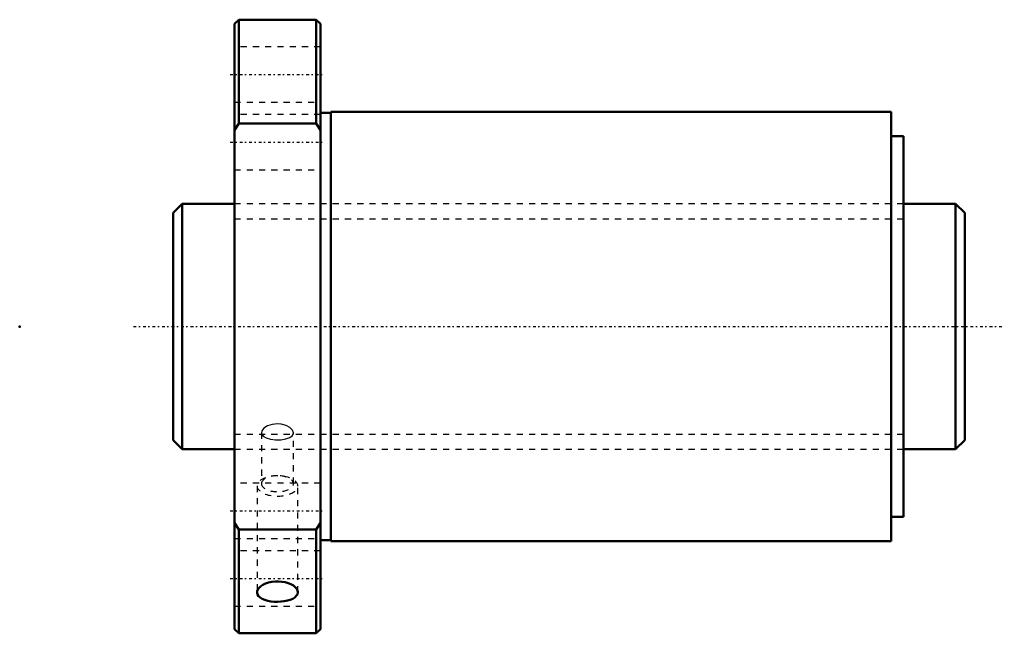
# Model space of a CAD drawing. Header units: millimetres. Extents: x -35 to 125, y -50 to 50.
import ezdxf

# ---------------------------------------------------------------- set-up
doc = ezdxf.new("R2010")
doc.units = ezdxf.units.MM
doc.linetypes.add('Center', pattern=[1.5, 0.45, -0.5, 0.05, -0.5])
doc.linetypes.add('Dashed', pattern=[2, 1, -1])
for name, color, linetype, lineweight in [('2d ConnectionPoints', 7, 'Continuous', 50), ('AM_0', 7, 'Continuous', 50), ('AM_5', 3, 'Continuous', 25), ('AM_7', 7, 'Center', 25), ('AM_9', 6, 'Dashed', 25)]:
    doc.layers.add(name, color=color, linetype=linetype, lineweight=lineweight)

# ---------------------------------------------------------------- blocks, each defined once
blk = doc.blocks.new('1_SDA_V_serieSDA4025VA_4nut_0_in_SDA4025VA_4G0_129LC0_0G000__4')
at = {"layer": 'AM_0'}
for p, q in [((0.7, 50), (0, 49.3)), ((13.3, 50), (0.7, 50)), ((0.7, 50), (0.7, 33.07)), ((14, 49.3), (13.3, 50)), ((13.3, 50), (13.3, 33.07)), ((0, 49.3), (0, -49.3)), ((14, 49.3), (14, -49.3)), ((15.7, 34.8), (14, 34.8)), ((15.7, 35), (15.7, -35)), ((107, 35), (15.7, 35)), ((107, 35), (107, -35)), ((0, 32), (0.7, 33.07)), ((0.7, 33.07), (13.3, 33.07)), ((13.3, 33.07), (14, 32)), ((109, 31), (107, 31)), ((109, 31), (109, -31)), ((0.7, -33.07), (0, -32)), ((14, -32), (13.3, -33.07)), ((107, -31), (109, -31)), ((0.7, -33.07), (0.7, -50)), ((13.3, -33.07), (0.7, -33.07)), ((13.3, -33.07), (13.3, -50)), ((14, -34.8), (15.7, -34.8)), ((15.7, -35), (107, -35)), ((0, -49.3), (0.7, -50)), ((13.3, -50), (14, -49.3)), ((0.7, -50), (13.3, -50))]:
    blk.add_line(p, q, dxfattribs=at)
for points in [[(10.32, -43.3), (10.28, -43.02), (10.14, -42.74), (9.91, -42.47), (9.6, -42.23), (9.21, -42.01), (8.76, -41.82), (8.27, -41.68), (7.73, -41.59), (7.18, -41.55), (6.62, -41.56), (6.07, -41.62), (5.55, -41.73), (5.07, -41.89), (4.64, -42.08), (4.28, -42.31), (4, -42.57), (3.8, -42.84), (3.7, -43.12), (3.68, -43.3)], [(3.68, -43.3), (3.68, -43.4), (3.76, -43.67), (3.94, -43.93), (4.19, -44.17), (4.53, -44.37), (4.94, -44.55), (5.41, -44.69), (5.92, -44.79), (6.47, -44.85), (7.02, -44.87), (7.58, -44.84), (8.12, -44.78), (8.63, -44.68), (9.09, -44.53), (9.5, -44.36), (9.83, -44.15), (10.08, -43.91), (10.25, -43.65), (10.32, -43.3)]]:
    blk.add_lwpolyline(points, dxfattribs=at)
at = {"layer": 'AM_7'}
for p, q in [((-0.7, 41.05), (14.7, 41.05)), ((-0.7, 30.05), (14.7, 30.05)), ((-0.7, -30.05), (14.7, -30.05)), ((-0.7, -41.05), (14.7, -41.05))]:
    blk.add_line(p, q, dxfattribs=at)
at = {"layer": 'AM_9'}
for p, q in [((14, 45.55), (0, 45.55)), ((0, 36.55), (14, 36.55)), ((14, 34.55), (0, 34.55)), ((0, 25.55), (14, 25.55)), ((109, 20), (0, 20)), ((4.4, -17.32), (4.4, -25.62)), ((9.6, -25.62), (9.6, -17.32)), ((0, -20), (109, -20)), ((14, -25.55), (0, -25.55)), ((3.68, -25.98), (3.68, -43.3)), ((10.32, -43.3), (10.32, -25.98)), ((0, -34.55), (14, -34.55)), ((14, -36.55), (0, -36.55)), ((0, -45.55), (14, -45.55))]:
    blk.add_line(p, q, dxfattribs=at)
for points in [[(7, -15.87), (6.14, -15.96), (5.38, -16.21), (4.8, -16.58), (4.47, -17.02), (4.4, -17.32)], [(9.6, -17.32), (9.46, -16.88), (9.04, -16.46), (8.4, -16.12), (7.59, -15.91), (7, -15.87)], [(4.4, -17.32), (4.42, -17.46), (4.65, -17.85), (5.15, -18.16), (5.87, -18.37), (6.71, -18.47), (7.57, -18.45), (8.37, -18.32), (9.02, -18.08), (9.45, -17.74), (9.6, -17.32), (9.6, -17.32)]]:
    blk.add_lwpolyline(points, dxfattribs=at)
for centre, major_axis, start_param, end_param in [((7, -25.98), (3.32, 0), 3.141593, 7.853982), ((7, -25.98), (3.32, 0), 1.570796, 3.141593), ((7, -25.62), (2.6, 0), 3.141593, 7.853982), ((7, -25.62), (2.6, 0), 1.570796, 3.141593)]:
    blk.add_ellipse(centre, major_axis=major_axis, ratio=0.5, start_param=start_param, end_param=end_param, dxfattribs=at)
blk = doc.blocks.new('2_000SDA4025VA_40Shaft_0_in_SDA4025VA_4G0_129LC0_0G000__4')
at = {"layer": 'AM_0'}
for p, q in [((-8.5, 20), (-10, 18.5)), ((-8.5, 20), (-8.5, -20)), ((0, 20), (-8.5, 20)), ((117.5, 20), (109, 20)), ((119, 18.5), (117.5, 20)), ((117.5, 20), (117.5, -20)), ((-10, 18.5), (-10, -18.5)), ((119, 18.5), (119, -18.5)), ((-10, -18.5), (-8.5, -20)), ((117.5, -20), (119, -18.5)), ((-8.5, -20), (0, -20)), ((109, -20), (117.5, -20))]:
    blk.add_line(p, q, dxfattribs=at)
at = {"layer": 'AM_5', "linetype": 'Dashed'}
for p, q in [((0, 17.5465), (109, 17.5465)), ((0, -17.5465), (109, -17.5465))]:
    blk.add_line(p, q, dxfattribs=at)
at = {"layer": 'AM_7'}
blk.add_line((-16.45, 0), (125.45, 0), dxfattribs=at)
at = {"layer": 'AM_9'}
for p, q in [((109, 20), (0, 20)), ((0, -20), (109, -20))]:
    blk.add_line(p, q, dxfattribs=at)

msp = doc.modelspace()

# ---------------------------------------------------------------- linework, layer by layer
at = {"layer": '2d ConnectionPoints'}
for p in [(-35, 0), (0, 0), (119, 0)]:
    msp.add_point(p, dxfattribs=at)

# ---------------------------------------------------------------- block references
for name in ['1_SDA_V_serieSDA4025VA_4nut_0_in_SDA4025VA_4G0_129LC0_0G000__4', '2_000SDA4025VA_40Shaft_0_in_SDA4025VA_4G0_129LC0_0G000__4']:
    msp.add_blockref(name, (0, 0))

doc.saveas('drawing.dxf')
